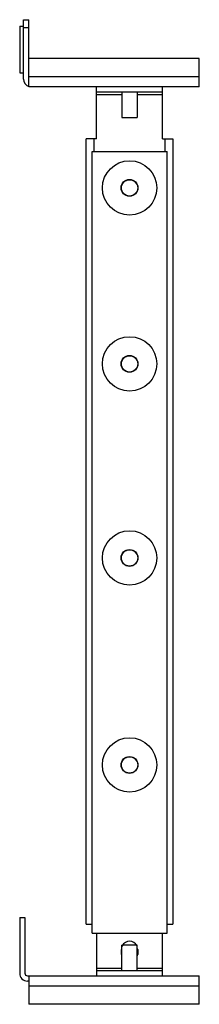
# Model space of a CAD drawing. Header units: millimetres. Extents: x 129 to 198, y 36 to 417.
import ezdxf

# ---------------------------------------------------------------- set-up
doc = ezdxf.new("R2010")
doc.units = ezdxf.units.MM
doc.header["$LTSCALE"] = 29.368146
doc.layers.get('0').update_dxf_attribs({"linetype": 'CONTINUOUS'})

msp = doc.modelspace()

# ---------------------------------------------------------------- linework, layer by layer
at = {"color": 7}
for p, q in [((130.44, 393.62), (130.44, 416.62)), ((130.44, 416.62), (132.44, 416.62)), ((132.44, 390.62), (132.44, 416.62)), ((128.94, 414.12), (128.94, 396.12)), ((128.94, 414.12), (130.44, 414.12)), ((130.44, 413.62), (132.44, 413.62)), ((198.44, 401.62), (132.44, 401.62)), ((198.44, 390.62), (198.44, 401.62)), ((128.94, 396.12), (130.44, 396.12)), ((132.44, 394.62), (198.44, 394.62)), ((198.44, 390.62), (132.44, 390.62)), ((158.69, 370.62), (158.69, 390.62)), ((184.19, 388.62), (158.69, 388.62)), ((168.44, 388.62), (168.44, 378.82)), ((174.44, 388.62), (174.44, 378.82)), ((184.19, 370.62), (184.19, 390.62)), ((168.44, 387.62), (158.69, 387.62)), ((184.19, 387.62), (174.44, 387.62)), ((168.44, 378.82), (174.44, 378.82)), ((154.69, 67.12), (154.69, 370.62)), ((158.69, 370.62), (154.69, 370.62)), ((157.69, 370.62), (157.69, 365.62)), ((184.19, 370.62), (188.19, 370.62)), ((185.19, 365.62), (185.19, 370.62)), ((188.19, 370.62), (188.19, 67.12)), ((156.94, 63.62), (156.94, 365.62)), ((156.94, 365.62), (185.94, 365.62)), ((185.94, 63.62), (185.94, 365.62)), ((128.94, 69.62), (130.94, 69.62)), ((128.94, 69.62), (128.94, 48.12)), ((130.94, 69.62), (130.94, 48.12)), ((154.69, 67.12), (156.94, 67.12)), ((185.94, 67.12), (188.19, 67.12)), ((156.94, 63.62), (185.94, 63.62)), ((158.69, 63.62), (158.69, 47.12)), ((184.19, 47.12), (184.19, 63.62)), ((168.29, 55.32), (168.29, 57.32)), ((174.44, 58.92), (168.44, 58.92)), ((168.44, 49.12), (168.44, 58.92)), ((174.44, 49.12), (174.44, 58.92)), ((174.59, 57.32), (174.59, 55.32)), ((158.69, 50.12), (168.44, 50.12)), ((174.44, 50.12), (184.19, 50.12)), ((131.94, 47.12), (198.44, 47.12)), ((132.44, 47.12), (132.44, 36.12)), ((184.19, 49.12), (158.69, 49.12)), ((198.44, 36.12), (198.44, 47.12)), ((132.44, 45.12), (131.94, 45.12)), ((198.44, 43.12), (132.44, 43.12)), ((198.44, 36.12), (132.44, 36.12))]:
    msp.add_line(p, q, dxfattribs=at)
for centre, radius in [((171.44, 351.62), 10.5), ((171.44, 351.62), 3.25), ((171.44, 351.62), 3.15), ((171.44, 283.62), 10.5), ((171.44, 283.62), 3.25), ((171.44, 283.62), 3.15), ((171.44, 208.62), 10.5), ((171.44, 208.62), 3.25), ((171.44, 208.62), 3.15), ((171.44, 128.62), 10.5), ((171.44, 128.62), 3.25), ((171.44, 128.62), 3.15)]:
    msp.add_circle(centre, radius, dxfattribs=at)
for centre, radius, start, end in [((133.44, 393.62), 3, 180, 252.9244), ((171.44, 57.32), 3.15, 154.0622, 180), ((171.44, 57.32), 3.15, 28.4915, 151.7232), ((171.44, 57.32), 3.15, 0, 7.5024), ((171.44, 55.32), 3.15, 180, 187.5024), ((171.44, 55.32), 3.15, 352.5783, 360), ((131.94, 48.12), 3, 180, 270), ((131.94, 48.12), 1, 180, 270)]:
    msp.add_arc(centre, radius, start, end, dxfattribs=at)

doc.saveas('drawing.dxf')
